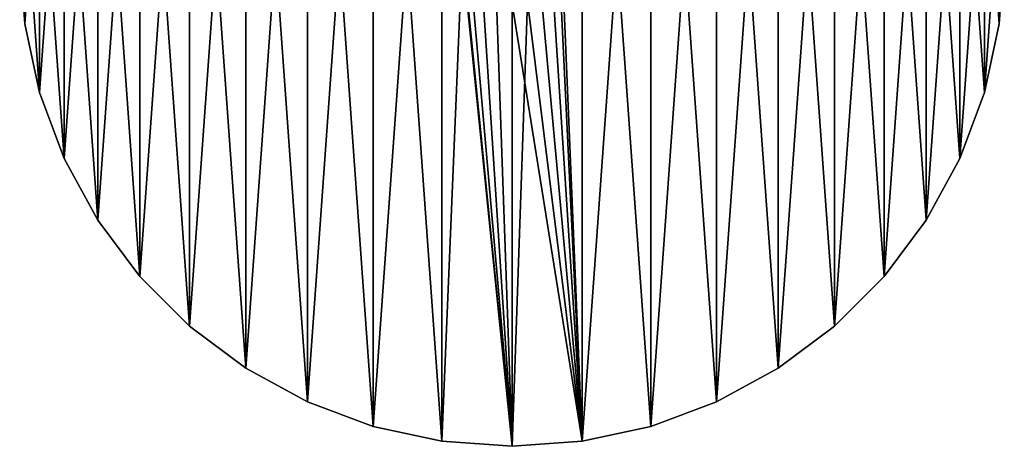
# Model space of a CAD drawing. Header units: millimetres. Extents: x 0.4 to 80.4, y -40 to 40.
# Tile 1 of 11: x 0.4 to 80.4, y -40 to -5.3. Entities that reach past the tile are written whole.
import ezdxf

# ---------------------------------------------------------------- set-up
doc = ezdxf.new("R2010")
doc.units = ezdxf.units.MM
doc.header["$LTSCALE"] = 25.4
doc.layers.get('0').update_dxf_attribs({"true_color": 0xff5454})

# ---------------------------------------------------------------- blocks, each defined once
blk = doc.blocks.new('CAMELEON-CANOPY-F-8548-8547.STL#2')
at = {"color": 0}
mesh = blk.add_polyface(dxfattribs=at)
corners = [(0.807, 5.693, 95.004), (0.807, -5.693, 95.004), (0.4, 0, 95.004), (2.02, 11.269, 95.004), (2.02, -11.269, 95.004), (4.015, 16.617, 95.004), (4.015, -16.617, 95.004), (6.75, 21.626, 95.004), (6.75, -21.626, 95.004), (10.17, 26.194, 95.004), (10.17, -26.194, 95.004), (14.206, 30.23, 95.004), (14.206, -30.23, 95.004), (18.774, 33.65, 95.004), (18.774, -33.65, 95.004), (23.783, 36.385, 95.004), (23.783, -36.385, 95.004), (29.131, 38.38, 95.004), (29.131, -38.38, 95.004), (34.707, 39.593, 95.004), (34.707, -39.593, 95.004), (36.345, 0, 95.004), (40.4, 40, 95.004), (36.543, 1.253, 95.004), (37.119, 2.383, 95.004), (38.017, 3.281, 95.004), (39.147, 3.857, 95.004), (40.4, 4.055, 95.004), (46.093, 39.593, 95.004), (41.653, 3.857, 95.004), (42.783, 3.281, 95.004), (43.681, 2.383, 95.004), (44.257, 1.253, 95.004), (44.455, 0, 95.004), (40.4, -40, 95.004), (36.543, -1.253, 95.004), (37.119, -2.383, 95.004), (38.017, -3.281, 95.004), (39.147, -3.857, 95.004), (40.4, -4.055, 95.004), (41.653, -3.857, 95.004), (46.093, -39.593, 95.004), (42.783, -3.281, 95.004), (43.681, -2.383, 95.004), (44.257, -1.253, 95.004), (51.669, 38.38, 95.004), (51.669, -38.38, 95.004), (57.017, 36.385, 95.004), (57.017, -36.385, 95.004), (62.026, 33.65, 95.004), (62.026, -33.65, 95.004), (66.594, 30.23, 95.004), (66.594, -30.23, 95.004), (70.63, 26.194, 95.004), (70.63, -26.194, 95.004), (74.05, 21.626, 95.004), (74.05, -21.626, 95.004), (76.785, 16.617, 95.004), (76.785, -16.617, 95.004), (78.78, 11.269, 95.004), (78.78, -11.269, 95.004), (79.993, 5.693, 95.004), (79.993, -5.693, 95.004), (80.4, 0, 95.004)]
mesh.append_faces([[corners[k] for k in face] for face in [(0, 1, 2), (62, 61, 63)]], dxfattribs={"vtx0": -1, "color": 0})
mesh.append_faces([[corners[k] for k in face] for face in [(1, 3, 4), (4, 5, 6), (6, 7, 8), (8, 9, 10), (10, 11, 12), (12, 13, 14), (14, 15, 16), (16, 17, 18), (18, 19, 20), (21, 22, 23), (23, 22, 24), (24, 22, 25), (25, 22, 26), (26, 22, 27), (27, 28, 29), (29, 28, 30), (30, 28, 31), (31, 28, 32), (32, 28, 33), (34, 40, 41), (41, 45, 46), (46, 47, 48), (48, 49, 50), (50, 51, 52), (52, 53, 54), (54, 55, 56), (56, 57, 58), (58, 59, 60), (60, 61, 62)]], dxfattribs={"vtx0": -1, "vtx1": -1, "color": 0})
mesh.append_faces([[corners[k] for k in face] for face in [(20, 19, 21), (41, 33, 28)]], dxfattribs={"vtx0": -1, "vtx1": -1, "vtx2": -1, "color": 0})
mesh.append_faces([[corners[k] for k in face] for face in [(1, 0, 3), (4, 3, 5), (6, 5, 7), (8, 7, 9), (10, 9, 11), (12, 11, 13), (14, 13, 15), (16, 15, 17), (18, 17, 19), (21, 19, 22), (27, 22, 28), (21, 34, 20), (34, 21, 35), (34, 35, 36), (34, 36, 37), (34, 37, 38), (34, 38, 39), (34, 39, 40), (41, 40, 42), (41, 42, 43), (41, 43, 44), (41, 44, 33), (41, 28, 45), (46, 45, 47), (48, 47, 49), (50, 49, 51), (52, 51, 53), (54, 53, 55), (56, 55, 57), (58, 57, 59), (60, 59, 61)]], dxfattribs={"vtx0": -1, "vtx2": -1, "color": 0})
mesh = blk.add_polyface(dxfattribs=at)
corners = [(0.807, -5.693, 96.004), (0.807, 5.693, 96.004), (0.4, 0, 96.004), (2.02, -11.269, 96.004), (2.02, 11.269, 96.004), (4.015, -16.617, 96.004), (4.015, 16.617, 96.004), (6.75, -21.626, 96.004), (6.75, 21.626, 96.004), (10.17, -26.194, 96.004), (10.17, 26.194, 96.004), (14.206, -30.23, 96.004), (14.206, 30.23, 96.004), (18.774, -33.65, 96.004), (18.774, 33.65, 96.004), (23.783, -36.385, 96.004), (23.783, 36.385, 96.004), (29.131, -38.38, 96.004), (29.131, 38.38, 96.004), (34.707, -39.593, 96.004), (34.707, 39.593, 96.004), (36.345, 0, 96.004), (40.4, -40, 96.004), (36.543, -1.253, 96.004), (37.119, -2.383, 96.004), (38.017, -3.281, 96.004), (39.147, -3.857, 96.004), (40.4, -4.055, 96.004), (46.093, -39.593, 96.004), (41.653, -3.857, 96.004), (42.783, -3.281, 96.004), (43.681, -2.383, 96.004), (44.257, -1.253, 96.004), (44.455, 0, 96.004), (40.4, 40, 96.004), (36.543, 1.253, 96.004), (37.119, 2.383, 96.004), (38.017, 3.281, 96.004), (39.147, 3.857, 96.004), (40.4, 4.055, 96.004), (41.653, 3.857, 96.004), (46.093, 39.593, 96.004), (42.783, 3.281, 96.004), (43.681, 2.383, 96.004), (44.257, 1.253, 96.004), (51.669, -38.38, 96.004), (51.669, 38.38, 96.004), (57.017, -36.385, 96.004), (57.017, 36.385, 96.004), (62.026, -33.65, 96.004), (62.026, 33.65, 96.004), (66.594, -30.23, 96.004), (66.594, 30.23, 96.004), (70.63, -26.194, 96.004), (70.63, 26.194, 96.004), (74.05, -21.626, 96.004), (74.05, 21.626, 96.004), (76.785, -16.617, 96.004), (76.785, 16.617, 96.004), (78.78, -11.269, 96.004), (78.78, 11.269, 96.004), (79.993, -5.693, 96.004), (79.993, 5.693, 96.004), (80.4, 0, 96.004)]
mesh.append_faces([[corners[k] for k in face] for face in [(0, 1, 2), (62, 61, 63)]], dxfattribs={"vtx0": -1, "color": 0})
mesh.append_faces([[corners[k] for k in face] for face in [(1, 3, 4), (4, 5, 6), (6, 7, 8), (8, 9, 10), (10, 11, 12), (12, 13, 14), (14, 15, 16), (16, 17, 18), (18, 19, 20), (21, 22, 23), (23, 22, 24), (24, 22, 25), (25, 22, 26), (26, 22, 27), (27, 28, 29), (29, 28, 30), (30, 28, 31), (31, 28, 32), (32, 28, 33), (34, 40, 41), (41, 45, 46), (46, 47, 48), (48, 49, 50), (50, 51, 52), (52, 53, 54), (54, 55, 56), (56, 57, 58), (58, 59, 60), (60, 61, 62)]], dxfattribs={"vtx0": -1, "vtx1": -1, "color": 0})
mesh.append_faces([[corners[k] for k in face] for face in [(20, 19, 21), (41, 33, 28)]], dxfattribs={"vtx0": -1, "vtx1": -1, "vtx2": -1, "color": 0})
mesh.append_faces([[corners[k] for k in face] for face in [(1, 0, 3), (4, 3, 5), (6, 5, 7), (8, 7, 9), (10, 9, 11), (12, 11, 13), (14, 13, 15), (16, 15, 17), (18, 17, 19), (21, 19, 22), (27, 22, 28), (21, 34, 20), (34, 21, 35), (34, 35, 36), (34, 36, 37), (34, 37, 38), (34, 38, 39), (34, 39, 40), (41, 40, 42), (41, 42, 43), (41, 43, 44), (41, 44, 33), (41, 28, 45), (46, 45, 47), (48, 47, 49), (50, 49, 51), (52, 51, 53), (54, 53, 55), (56, 55, 57), (58, 57, 59), (60, 59, 61)]], dxfattribs={"vtx0": -1, "vtx2": -1, "color": 0})
mesh = blk.add_polyface(dxfattribs=at)
corners = [(0.4, 0, 96.004), (0.807, -5.693, 95.004), (0.807, -5.693, 96.004), (0.4, 0, 95.004)]
mesh.append_faces([[corners[k] for k in face] for face in [(0, 1, 2), (1, 0, 3)]], dxfattribs={"vtx0": -1, "color": 0})
mesh = blk.add_polyface(dxfattribs=at)
corners = [(80.4, 0, 95.004), (79.993, -5.693, 96.004), (79.993, -5.693, 95.004), (80.4, 0, 96.004)]
mesh.append_faces([[corners[k] for k in face] for face in [(0, 1, 2), (1, 0, 3)]], dxfattribs={"vtx0": -1, "color": 0})
mesh = blk.add_polyface(dxfattribs=at)
corners = [(0.807, -5.693, 96.004), (2.02, -11.269, 95.004), (2.02, -11.269, 96.004), (0.807, -5.693, 95.004)]
mesh.append_faces([[corners[k] for k in face] for face in [(0, 1, 2), (1, 0, 3)]], dxfattribs={"vtx0": -1, "color": 0})
mesh = blk.add_polyface(dxfattribs=at)
corners = [(79.993, -5.693, 95.004), (78.78, -11.269, 96.004), (78.78, -11.269, 95.004), (79.993, -5.693, 96.004)]
mesh.append_faces([[corners[k] for k in face] for face in [(0, 1, 2), (1, 0, 3)]], dxfattribs={"vtx0": -1, "color": 0})
mesh = blk.add_polyface(dxfattribs=at)
corners = [(2.02, -11.269, 96.004), (4.015, -16.617, 95.004), (4.015, -16.617, 96.004), (2.02, -11.269, 95.004)]
mesh.append_faces([[corners[k] for k in face] for face in [(0, 1, 2), (1, 0, 3)]], dxfattribs={"vtx0": -1, "color": 0})
mesh = blk.add_polyface(dxfattribs=at)
corners = [(78.78, -11.269, 95.004), (76.785, -16.617, 96.004), (76.785, -16.617, 95.004), (78.78, -11.269, 96.004)]
mesh.append_faces([[corners[k] for k in face] for face in [(0, 1, 2), (1, 0, 3)]], dxfattribs={"vtx0": -1, "color": 0})
mesh = blk.add_polyface(dxfattribs=at)
corners = [(4.015, -16.617, 96.004), (6.75, -21.626, 95.004), (6.75, -21.626, 96.004), (4.015, -16.617, 95.004)]
mesh.append_faces([[corners[k] for k in face] for face in [(0, 1, 2), (1, 0, 3)]], dxfattribs={"vtx0": -1, "color": 0})
mesh = blk.add_polyface(dxfattribs=at)
corners = [(76.785, -16.617, 95.004), (74.05, -21.626, 96.004), (74.05, -21.626, 95.004), (76.785, -16.617, 96.004)]
mesh.append_faces([[corners[k] for k in face] for face in [(0, 1, 2), (1, 0, 3)]], dxfattribs={"vtx0": -1, "color": 0})
mesh = blk.add_polyface(dxfattribs=at)
corners = [(6.75, -21.626, 96.004), (10.17, -26.194, 95.004), (10.17, -26.194, 96.004), (6.75, -21.626, 95.004)]
mesh.append_faces([[corners[k] for k in face] for face in [(0, 1, 2), (1, 0, 3)]], dxfattribs={"vtx0": -1, "color": 0})
mesh = blk.add_polyface(dxfattribs=at)
corners = [(74.05, -21.626, 95.004), (70.63, -26.194, 96.004), (70.63, -26.194, 95.004), (74.05, -21.626, 96.004)]
mesh.append_faces([[corners[k] for k in face] for face in [(0, 1, 2), (1, 0, 3)]], dxfattribs={"vtx0": -1, "color": 0})
mesh = blk.add_polyface(dxfattribs=at)
corners = [(10.17, -26.194, 96.004), (14.206, -30.23, 95.004), (14.206, -30.23, 96.004), (10.17, -26.194, 95.004)]
mesh.append_faces([[corners[k] for k in face] for face in [(0, 1, 2), (1, 0, 3)]], dxfattribs={"vtx0": -1, "color": 0})
mesh = blk.add_polyface(dxfattribs=at)
corners = [(70.63, -26.194, 95.004), (66.594, -30.23, 96.004), (66.594, -30.23, 95.004), (70.63, -26.194, 96.004)]
mesh.append_faces([[corners[k] for k in face] for face in [(0, 1, 2), (1, 0, 3)]], dxfattribs={"vtx0": -1, "color": 0})
mesh = blk.add_polyface(dxfattribs=at)
corners = [(18.774, -33.65, 96.004), (14.206, -30.23, 95.004), (18.774, -33.65, 95.004), (14.206, -30.23, 96.004)]
mesh.append_faces([[corners[k] for k in face] for face in [(0, 1, 2), (1, 0, 3)]], dxfattribs={"vtx0": -1, "color": 0})
mesh = blk.add_polyface(dxfattribs=at)
corners = [(66.594, -30.23, 96.004), (62.026, -33.65, 95.004), (66.594, -30.23, 95.004), (62.026, -33.65, 96.004)]
mesh.append_faces([[corners[k] for k in face] for face in [(0, 1, 2), (1, 0, 3)]], dxfattribs={"vtx0": -1, "color": 0})
mesh = blk.add_polyface(dxfattribs=at)
corners = [(23.783, -36.385, 96.004), (18.774, -33.65, 95.004), (23.783, -36.385, 95.004), (18.774, -33.65, 96.004)]
mesh.append_faces([[corners[k] for k in face] for face in [(0, 1, 2), (1, 0, 3)]], dxfattribs={"vtx0": -1, "color": 0})
mesh = blk.add_polyface(dxfattribs=at)
corners = [(62.026, -33.65, 96.004), (57.017, -36.385, 95.004), (62.026, -33.65, 95.004), (57.017, -36.385, 96.004)]
mesh.append_faces([[corners[k] for k in face] for face in [(0, 1, 2), (1, 0, 3)]], dxfattribs={"vtx0": -1, "color": 0})
mesh = blk.add_polyface(dxfattribs=at)
corners = [(29.131, -38.38, 96.004), (23.783, -36.385, 95.004), (29.131, -38.38, 95.004), (23.783, -36.385, 96.004)]
mesh.append_faces([[corners[k] for k in face] for face in [(0, 1, 2), (1, 0, 3)]], dxfattribs={"vtx0": -1, "color": 0})
mesh = blk.add_polyface(dxfattribs=at)
corners = [(57.017, -36.385, 96.004), (51.669, -38.38, 95.004), (57.017, -36.385, 95.004), (51.669, -38.38, 96.004)]
mesh.append_faces([[corners[k] for k in face] for face in [(0, 1, 2), (1, 0, 3)]], dxfattribs={"vtx0": -1, "color": 0})
mesh = blk.add_polyface(dxfattribs=at)
corners = [(34.707, -39.593, 96.004), (29.131, -38.38, 95.004), (34.707, -39.593, 95.004), (29.131, -38.38, 96.004)]
mesh.append_faces([[corners[k] for k in face] for face in [(0, 1, 2), (1, 0, 3)]], dxfattribs={"vtx0": -1, "color": 0})
mesh = blk.add_polyface(dxfattribs=at)
corners = [(51.669, -38.38, 96.004), (46.093, -39.593, 95.004), (51.669, -38.38, 95.004), (46.093, -39.593, 96.004)]
mesh.append_faces([[corners[k] for k in face] for face in [(0, 1, 2), (1, 0, 3)]], dxfattribs={"vtx0": -1, "color": 0})
mesh = blk.add_polyface(dxfattribs=at)
corners = [(40.4, -40, 96.004), (34.707, -39.593, 95.004), (40.4, -40, 95.004), (34.707, -39.593, 96.004)]
mesh.append_faces([[corners[k] for k in face] for face in [(0, 1, 2), (1, 0, 3)]], dxfattribs={"vtx0": -1, "color": 0})
mesh = blk.add_polyface(dxfattribs=at)
corners = [(46.093, -39.593, 96.004), (40.4, -40, 95.004), (46.093, -39.593, 95.004), (40.4, -40, 96.004)]
mesh.append_faces([[corners[k] for k in face] for face in [(0, 1, 2), (1, 0, 3)]], dxfattribs={"vtx0": -1, "color": 0})

msp = doc.modelspace()

# ---------------------------------------------------------------- block references
at = {"color": 250, "true_color": 0x262626}
msp.add_blockref('CAMELEON-CANOPY-F-8548-8547.STL#2', (0, 0), dxfattribs=at)

doc.saveas('drawing.dxf')
